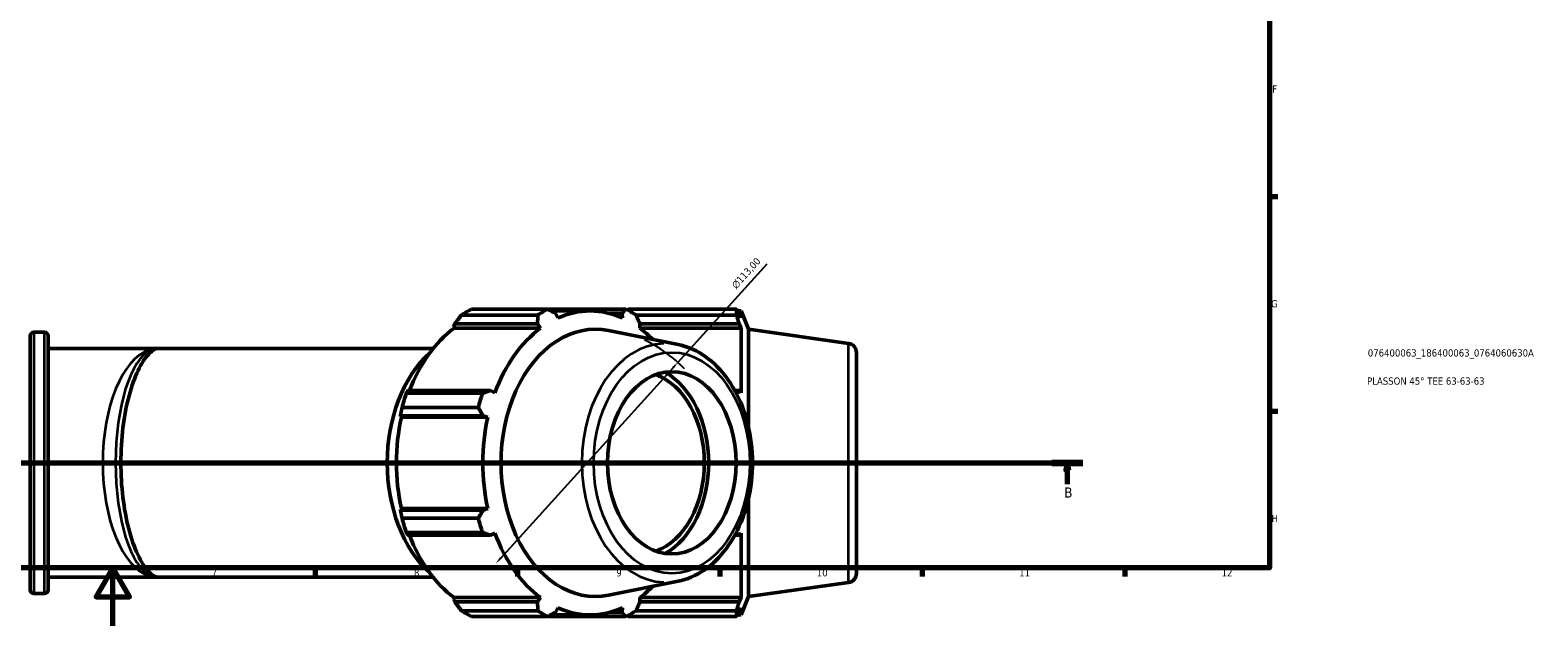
# Model space of a CAD drawing. Header units: millimetres. Extents: x 0 to 914, y 0 to 1132.
# Tile 3 of 7: x 392 to 914, y 0 to 206. Entities that reach past the tile are written whole.
import ezdxf

# ---------------------------------------------------------------- set-up
doc = ezdxf.new("R2010")
doc.units = ezdxf.units.MM
doc.linetypes.add('CHAIN', pattern=[0.7087, 0.4724, -0.0591, 0.1181, -0.0591])
for name, color, linetype, lineweight in [('Border (ISO)', 7, 'Continuous', 70), ('Dimension (ISO)', 7, 'Continuous', 25), ('Section Line (ISO)', 7, 'CHAIN', 70), ('Title (ISO)', 7, 'Continuous', 50), ('Visible (ISO)', 7, 'Continuous', 50), ('Visible Narrow (ISO)', 7, 'Continuous', 35)]:
    doc.layers.add(name, color=color, linetype=linetype, lineweight=lineweight)
doc.styles.add('Label Text (ISO)', font='tahoma.ttf')
doc.styles.add('Note Text (ISO)', font='tahoma.ttf')
doc.dimstyles.new('Default (ISO)', dxfattribs={"dimtxt": 2.5, "dimasz": 2.5, "dimexe": 3.175, "dimexo": 0, "dimgap": 0.762, "dimtad": 1, "dimrnd": 1e-08, "dimzin": 0, "dimtxsty": 'Note Text (ISO)', "dimcen": 0.09, "dimdle": 10, "dimclrd": 256, "dimclre": 256, "dimclrt": 232, "dimazin": 0, "dimtfac": 1.40208, "dimtmove": 0, "dimatfit": 3, "dimfxl": 1, "dimtolj": 1, "dimtzin": 0, "dimlwd": -1, "dimlwe": -1, "dimarcsym": 0})

# ---------------------------------------------------------------- blocks, each defined once
blk = doc.blocks.new('Borders Default Border')
at = {"layer": 'Border (ISO)'}
for p, q in [((821, 148.5), (823.9, 148.5)), ((821, 74.25), (823.9, 74.25)), ((490.58, 20), (490.58, 17.1)), ((560.67, 20), (560.67, 17.1)), ((630.75, 20), (630.75, 17.1)), ((700.83, 20), (700.83, 17.1)), ((770.92, 20), (770.92, 17.1))]:
    blk.add_line(p, q, dxfattribs=at)
at = {"layer": 'Border (ISO)', "flags": 128}
for points in [[(20, 20), (20, 574), (821, 574), (821, 20), (20, 20)], [(420.5, 0), (420.5, 20), (414.73, 10), (426.27, 10), (420.5, 20)]]:
    blk.add_lwpolyline(points, dxfattribs=at)
at = {"layer": 'Border (ISO)', "color": 232, "true_color": 0xca0064, "char_height": 2.5, "attachment_point": 7, "style": 'Note Text (ISO)'}
for s, insert in [('F', (822, 184.38)), ('G', (821.61, 110.08)), ('H', (821.74, 35.88)), ('7', (454.77, 17.1)), ('8', (524.81, 17.04)), ('9', (594.88, 17.05)), ('10', (664.29, 17.05)), ('11', (734.37, 17.1)), ('12', (804.46, 17.1))]:
    blk.add_mtext(s, dxfattribs=dict(at, insert=insert))
blk = doc.blocks.new('Title Blocks ISO')
at = {"layer": 'Title (ISO)', "color": 232, "true_color": 0xca0064, "style": 'Note Text (ISO)'}
for tag, p in [('PART_NUMBER_001', (34.08, 73.13)), ('DESCRIPTION_001', (33.84, 63.4))]:
    blk.add_attdef(tag, p, '', height=2.5, dxfattribs=at)
blk = doc.blocks.new('2dTransSection0')
at = {"layer": 'Section Line (ISO)', "linetype": 'CHAIN'}
blk.add_line((238.02, 56.35), (756.44, 56.35), dxfattribs=at)
at = {"layer": 'Section Line (ISO)', "linetype": 'Continuous', "lineweight": 140}
for p, q in [((238.02, 56.35), (248.8, 56.35)), ((745.67, 56.35), (756.44, 56.35))]:
    blk.add_line(p, q, dxfattribs=at)
at = {"layer": 'Section Line (ISO)', "linetype": 'Continuous'}
for p, q in [((243.41, 56.35), (242.91, 53.85)), ((242.91, 53.85), (243.91, 53.85)), ((243.41, 53.85), (243.41, 56.35)), ((243.91, 53.85), (243.41, 56.35)), ((243.41, 49), (243.41, 53.85)), ((751.05, 56.35), (750.55, 53.85)), ((750.55, 53.85), (751.55, 53.85)), ((751.05, 53.85), (751.05, 56.35)), ((751.55, 53.85), (751.05, 56.35)), ((751.05, 49), (751.05, 53.85))]:
    blk.add_line(p, q, dxfattribs=at)
at = {"layer": 'Section Line (ISO)', "linetype": 'Continuous', "flags": 128}
for points in [[(243.91, 53.85), (243.41, 56.35), (242.91, 53.85), (243.91, 53.85)], [(751.55, 53.85), (751.05, 56.35), (750.55, 53.85), (751.55, 53.85)]]:
    blk.add_lwpolyline(points, dxfattribs=at)
at = {"layer": 'Section Line (ISO)'}
for points in [[(243.91, 53.85), (243.41, 56.35), (242.91, 53.85), (243.91, 53.85)], [(751.55, 53.85), (751.05, 56.35), (750.55, 53.85), (751.55, 53.85)]]:
    blk.add_solid(points, dxfattribs=at)
at = {"layer": 'Section Line (ISO)', "char_height": 3.5, "attachment_point": 7, "style": 'Label Text (ISO)'}
for insert in [(242.34, 44.35), (749.98, 44.35)]:
    blk.add_mtext('B', dxfattribs=dict(at, insert=insert))
blk = doc.blocks.new('*D16')
at = {"layer": 'Defpoints', "color": 0, "transparency": 16777216}
for p in [(616.19, 91.1), (553.19, 21.6)]:
    blk.add_point(p, dxfattribs=at)
at = {"layer": 'Dimension (ISO)', "transparency": 16777216}
for p, q in [((616.19, 91.1), (647.11, 125.21)), ((554.87, 23.45), (614.51, 89.25))]:
    blk.add_line(p, q, dxfattribs=at)
blk.add_arc((584.69, 56.35), 46.9, 43.9292, 64.792, dxfattribs=at)
for points in [[(614.2, 89.53), (614.82, 88.97), (616.19, 91.1)], [(554.56, 23.73), (555.18, 23.17), (553.19, 21.6)]]:
    blk.add_solid(points, dxfattribs=at)
at = {"layer": 'Dimension (ISO)', "color": 232, "true_color": 0xca0064, "transparency": 16777216, "insert": (634.52, 118.06), "char_height": 2.5, "attachment_point": 1, "rotation": 47.8077, "style": 'Note Text (ISO)'}
blk.add_mtext('\\A1;\\fAIGDT|b0|i0;\\H2.5000;n\\fTahoma|b0|i0;\\H2.5000;113,00', dxfattribs=at)

msp = doc.modelspace()

# ---------------------------------------------------------------- linework, layer by layer
at = {"layer": 'Visible (ISO)'}
for p, q in [((538.5537, 103.4588), (538.9838, 104.4611)), ((538.9838, 104.4611), (567.6246, 104.4611)), ((567.673, 107.469), (541.2759, 107.469)), ((544.7637, 109.5121), (571.1607, 109.5121)), ((567.6246, 104.4611), (568.6622, 102.9576)), ((598.2164, 109.5121), (571.8194, 109.5121)), ((572.3016, 108.8946), (585.8185, 108.8946)), ((574.6458, 106.4627), (573.8011, 108.0792)), ((592.3386, 108.0792), (596.8673, 108.0792)), ((596.8673, 108.0792), (596.9912, 106.4627)), ((599.1412, 109.5121), (599.1412, 109.0231)), ((599.1412, 109.5121), (636.4723, 109.5121)), ((636.4723, 107.469), (601.7042, 107.469)), ((602.9747, 102.9576), (603.0439, 104.4611)), ((603.0439, 104.4611), (637.3854, 104.4611)), ((636.4723, 107.469), (636.4723, 109.5121)), ((636.8701, 108.8946), (638.0702, 108.8946)), ((638.0702, 106.4627), (637.3854, 108.0792)), ((637.3854, 104.4611), (638.0702, 102.9576)), ((638.0702, 106.4627), (638.0702, 108.8946)), ((640.6312, 102.5559), (638.0702, 108.8946)), ((391.9212, 12.4096), (391.9212, 100.2896)), ((393.1812, 101.5496), (396.8946, 101.5496)), ((398.1546, 100.2896), (398.1546, 12.4096)), ((538.7382, 102.9576), (538.5537, 103.4588)), ((538.7382, 102.9576), (568.6622, 102.9576)), ((616.2652, 97.2705), (592.2213, 102.0973)), ((602.9747, 102.9576), (638.0702, 102.9576)), ((638.0702, 80.6122), (638.0702, 102.9576)), ((640.6312, 68.793), (640.6312, 102.5559)), ((675.3196, 97.6807), (640.6312, 102.5559)), ((398.1546, 95.8996), (436.0312, 95.8996)), ((436.0312, 95.8996), (531.4325, 95.8996)), ((678.0312, 94.5614), (678.0312, 18.1379)), ((522.1447, 80.4133), (548.5417, 80.4133)), ((551.3143, 81.3949), (522.6735, 81.3949)), ((552.8617, 80.6122), (551.3143, 81.3949)), ((637.3854, 81.3949), (635.8988, 81.3949)), ((636.4245, 80.4133), (636.4723, 80.4133)), ((636.4723, 80.321), (636.4723, 80.4133)), ((638.0702, 80.6122), (637.3854, 81.3949)), ((547.0971, 75.4809), (520.7, 75.4809)), ((520.0781, 72.3201), (520.1151, 72.6599)), ((520.4592, 72.1502), (520.0781, 72.3201)), ((520.1151, 72.6599), (548.7559, 72.6599)), ((520.4592, 72.1502), (550.3832, 72.1502)), ((548.7559, 72.6599), (550.3832, 72.1502)), ((640.6312, 10.1434), (640.6312, 43.9063)), ((520.0781, 40.3791), (520.4592, 40.549)), ((520.1151, 40.0393), (520.0781, 40.3791)), ((548.7559, 40.0393), (520.1151, 40.0393)), ((520.4592, 40.549), (550.3832, 40.549)), ((520.7, 37.2184), (547.0971, 37.2184)), ((550.3832, 40.549), (548.7559, 40.0393)), ((548.5417, 32.2859), (522.1447, 32.2859)), ((551.3143, 31.3044), (552.8617, 32.087)), ((636.4723, 32.2859), (636.4245, 32.2859)), ((636.4723, 32.2859), (636.4723, 32.3782)), ((637.3854, 31.3044), (638.0702, 32.087)), ((638.0702, 9.7416), (638.0702, 32.087)), ((522.6735, 31.3044), (551.3143, 31.3044)), ((635.8988, 31.3044), (637.3854, 31.3044)), ((398.1546, 16.7996), (436.0312, 16.7996)), ((436.0312, 16.7996), (531.4325, 16.7996)), ((393.1812, 11.1496), (396.8946, 11.1496)), ((616.2652, 15.4288), (592.2213, 10.602)), ((675.3196, 15.0185), (640.6312, 10.1434)), ((538.5537, 9.2405), (538.7382, 9.7416)), ((538.9838, 8.2382), (538.5537, 9.2405)), ((538.7382, 9.7416), (568.6622, 9.7416)), ((567.6246, 8.2382), (538.9838, 8.2382)), ((541.2759, 5.2303), (567.673, 5.2303)), ((568.6622, 9.7416), (567.6246, 8.2382)), ((573.8011, 4.62), (574.6458, 6.2366)), ((596.9912, 6.2366), (596.8673, 4.62)), ((601.7042, 5.2303), (636.4723, 5.2303)), ((603.0439, 8.2382), (602.9747, 9.7416)), ((602.9747, 9.7416), (638.0702, 9.7416)), ((637.3854, 8.2382), (603.0439, 8.2382)), ((636.4723, 3.1872), (636.4723, 5.2303)), ((638.0702, 9.7416), (637.3854, 8.2382)), ((637.3854, 4.62), (638.0702, 6.2366)), ((640.6312, 10.1434), (638.0702, 3.8046)), ((638.0702, 3.8046), (638.0702, 6.2366)), ((571.1607, 3.1872), (544.7637, 3.1872)), ((571.8194, 3.1872), (598.2164, 3.1872)), ((572.3016, 3.8046), (585.8185, 3.8046)), ((596.8673, 4.62), (592.3386, 4.62)), ((599.1412, 3.6762), (599.1412, 3.1872)), ((636.4723, 3.1872), (599.1412, 3.1872)), ((636.8701, 3.8046), (638.0702, 3.8046))]:
    msp.add_line(p, q, dxfattribs=at)
for centre, radius, start, end in [((393.1812, 100.2896), 1.26, 90, 180), ((396.8946, 100.2896), 1.26, 0, 90), ((674.8812, 94.5614), 3.15, 0, 82), ((674.8812, 18.1379), 3.15, 278, 0), ((393.1812, 12.4096), 1.26, 180, 270), ((396.8946, 12.4096), 1.26, 270, 0)]:
    msp.add_arc(centre, radius, start, end, dxfattribs=at)
for centre, major_axis, start_param, end_param in [((585.8185, 56.3496), (0, 52.545), 5.97775269, 6.58861793), ((558.2915, 56.3496), (0, 56.5), 0.34543529, 0.43996288), ((587.6294, 56.3496), (0, 46.2062), 6.14217766, 9.56578561), ((584.6886, 56.3496), (0, 56.5), 0.34543529, 0.43996288), ((584.6886, 56.3496), (0, 56.5), 5.84322243, 5.93775002), ((555.8945, 56.3496), (0, 52.545), 0.47996554, 1.07396345), ((585.8185, 56.3496), (0, -52.545), 3.6215582, 4.23242344), ((585.8185, 56.3496), (0, 52.545), 5.660491, 5.80321976), ((547.5199, 56.3496), (0, -45.2), 3.71150641, 5.71327155), ((603.0561, 56.3496), (0, -31.5), 0.24994895, 2.8916437), ((603.0561, 56.3496), (0, -33.6901), 0.37604796, 2.76554469), ((558.2915, 56.3496), (0, 56.5), 1.13083345, 1.22536104), ((584.6886, 56.3496), (0, -56.5), 4.2724261, 4.36695369), ((555.8945, 56.3496), (0, 52.545), 1.26536371, 1.87622895), ((585.8185, 56.3496), (0, -52.545), 4.40695636, 5.0178216), ((558.2915, 56.3496), (0, 56.5), 1.91623161, 2.0107592), ((584.6886, 56.3496), (0, -56.5), 5.05782427, 5.15235186), ((585.8185, 56.3496), (0, -52.545), 5.19235452, 5.80321976), ((555.8945, 56.3496), (0, 52.545), 2.06762921, 2.66162711), ((585.8185, 56.3496), (0, 52.545), 3.6215582, 3.76428696), ((558.2915, 56.3496), (0, -56.5), 5.84322243, 5.93775002), ((584.6886, 56.3496), (0, -56.5), 5.84322243, 5.93775002), ((585.8185, 56.3496), (0, -52.545), 5.97775269, 6.58861793), ((584.6886, 56.3496), (0, -56.5), 0.34543529, 0.43996288)]:
    msp.add_ellipse(centre, major_axis=major_axis, ratio=0.70710678, start_param=start_param, end_param=end_param, dxfattribs=at)
msp.add_ellipse((614.0752, 56.3496), major_axis=(0, -31.5), ratio=0.70710678, dxfattribs=at)
for points, weights in [([(541.2759, 107.469), (540.0908, 105.9344), (538.9838, 104.4611)], [1.00560820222, 1.00642815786, 1.00642653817]), ([(567.6246, 104.4611), (567.6546, 105.9344), (567.673, 107.469)], [2.44916063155, 2.42091427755, 2.39104022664]), ([(571.1607, 109.5121), (572.5142, 108.781), (573.8011, 108.0792)], [2.39104022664, 2.42091427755, 2.44916063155]), ([(571.8194, 109.5121), (571.6287, 109.4367), (571.4392, 109.3616)], [1.00560820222, 1.00569270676, 1.00576848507]), ([(596.8673, 108.0792), (597.5344, 108.781), (598.2164, 109.5121)], [2.44916063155, 2.42091427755, 2.39104022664]), ([(599.1412, 109.5121), (598.9296, 109.3805), (598.721, 109.2498)], [1.01352189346, 1.01283447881, 1.01212074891]), ([(601.7042, 107.469), (602.394, 105.9344), (603.0439, 104.4611)], [2.39104022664, 2.42091427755, 2.44916063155]), ([(636.4723, 109.5121), (636.9471, 108.781), (637.3854, 108.0792)], [1, 1.00223572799, 1.00365647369]), ([(637.3854, 104.4611), (636.9471, 105.9344), (636.4723, 107.469)], [1.00365647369, 1.00223572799, 1]), ([(522.6735, 81.3949), (522.3989, 80.9141), (522.1447, 80.4133)], [1.00205930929, 1.00220665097, 1.00153576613]), ([(548.5417, 80.4133), (549.9626, 80.9141), (551.3143, 81.3949)], [2.40042970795, 2.43042107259, 2.45877834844]), ([(636.4723, 80.4133), (636.9471, 80.9141), (637.3854, 81.3949)], [1, 1.00223572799, 1.00365647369]), ([(520.7, 75.4809), (520.3859, 74.0416), (520.1151, 72.6599)], [1.00143450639, 1.00212628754, 1.00199991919]), ([(548.7559, 72.6599), (547.9497, 74.0416), (547.0971, 75.4809)], [2.45877834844, 2.43042107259, 2.40042970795]), ([(520.1151, 40.0393), (520.3859, 38.6576), (520.7, 37.2184)], [1.00199991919, 1.00212628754, 1.00143450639]), ([(547.0971, 37.2184), (547.9497, 38.6576), (548.7559, 40.0393)], [2.40042970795, 2.43042107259, 2.45877834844]), ([(522.1447, 32.2859), (522.3989, 31.7851), (522.6735, 31.3044)], [1.00153576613, 1.00220665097, 1.00205930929]), ([(551.3143, 31.3044), (549.9626, 31.7851), (548.5417, 32.2859)], [2.45877834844, 2.43042107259, 2.40042970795]), ([(637.3854, 31.3044), (636.9471, 31.7851), (636.4723, 32.2859)], [1.00365647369, 1.00223572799, 1]), ([(538.9838, 8.2382), (540.0908, 6.7649), (541.2759, 5.2303)], [1.00574632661, 1.0056263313, 1.0046855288]), ([(567.673, 5.2303), (567.6546, 6.7649), (567.6246, 8.2382)], [2.40042970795, 2.43042107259, 2.45877834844]), ([(603.0439, 8.2382), (602.394, 6.7649), (601.7042, 5.2303)], [2.43954291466, 2.41140748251, 2.38165074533]), ([(636.4723, 5.2303), (636.9471, 6.7649), (637.3854, 8.2382)], [1, 1.00223572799, 1.00365647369]), ([(573.8011, 4.62), (572.5142, 3.9182), (571.1607, 3.1872)], [2.45877834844, 2.43042107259, 2.40042970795]), ([(571.4392, 3.3377), (571.6287, 3.2626), (571.8194, 3.1872)], [1.00461458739, 1.00452280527, 1.0044223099]), ([(598.2164, 3.1872), (597.5344, 3.9182), (596.8673, 4.62)], [2.38165074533, 2.41140748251, 2.43954291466]), ([(598.721, 3.4494), (598.9296, 3.3188), (599.1412, 3.1872)], [1.01212074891, 1.01283447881, 1.01352189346]), ([(637.3854, 4.62), (636.9471, 3.9182), (636.4723, 3.1872)], [1.00365647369, 1.00223572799, 1])]:
    msp.add_rational_spline(points, weights, degree=2, dxfattribs=at)
for points, knots in [([(436.0312, 95.8996), (435.6352, 95.8996), (435.0845, 95.8096), (433.0825, 94.2391), (431.8237, 92.8249), (429.4083, 88.7629), (428.246, 86.1892), (426.2129, 80.1199), (425.3434, 76.6111), (424.0532, 69.0946), (423.6275, 65.0921), (423.2629, 56.9874), (423.3184, 52.8874), (423.8969, 44.9076), (424.421, 41.0286), (425.8835, 33.815), (426.8286, 30.4884), (428.9909, 24.7795), (430.2148, 22.4052), (432.5793, 18.9587), (433.7156, 17.8851), (435.2934, 16.8611), (435.7001, 16.7996), (436.0312, 16.7996)], [-1.57079633, -1.57079633, -1.57079633, -1.57079633, -1.25663706, -1.25663706, -0.96236911, -0.96236911, -0.6800576, -0.6800576, -0.39284807, -0.39284807, -0.10817111, -0.10817111, 0.17325626, 0.17325626, 0.45517675, 0.45517675, 0.74071605, 0.74071605, 1.02763045, 1.02763045, 1.30818628, 1.30818628, 1.57079633, 1.57079633, 1.57079633, 1.57079633]), ([(616.2652, 15.4288), (619.3739, 16.0528), (622.3835, 17.3381), (628.0342, 21.1151), (630.6543, 23.6571), (635.2377, 29.7699), (637.1759, 33.3747), (640.1374, 41.2463), (641.1513, 45.5189), (642.1521, 54.2819), (642.1383, 58.7711), (641.0832, 67.5242), (640.0423, 71.7868), (637.0156, 79.6629), (635.0307, 83.2764), (630.2899, 89.4496), (627.5401, 92.0203), (621.9264, 95.5532), (619.1378, 96.6938), (616.2652, 97.2705)], [0.14100765, 0.14100765, 0.14100765, 0.14100765, 0.44151964, 0.44151964, 0.75610307, 0.75610307, 1.08182774, 1.08182774, 1.41066926, 1.41066926, 1.73963616, 1.73963616, 2.06860652, 2.06860652, 2.39742476, 2.39742476, 2.72290272, 2.72290272, 3.000585, 3.000585, 3.000585, 3.000585])]:
    msp.add_open_spline(points, degree=3, knots=knots, dxfattribs=at)
at = {"layer": 'Visible Narrow (ISO)'}
for p, q in [((393.1812, 100.9931), (393.1812, 11.7061)), ((396.8946, 11.7061), (396.8946, 100.9931)), ((675.3196, 15.5274), (675.3196, 97.1719))]:
    msp.add_line(p, q, dxfattribs=at)
for centre, major_axis, ratio, start_param, end_param in [((436.0312, 56.3496), (0, -39.55), 0.48019448, 3.29867229, 6.12610567), ((436.0312, 56.3496), (0, 39.55), 0.36755801, 0.15707963, 2.98451302), ((612.1578, 56.3496), (0, 41.3311), 0.70710678, 0.03017275, 3.11141991)]:
    msp.add_ellipse(centre, major_axis=major_axis, ratio=ratio, start_param=start_param, end_param=end_param, dxfattribs=at)
msp.add_ellipse((614.0752, 56.3496), major_axis=(0, -38.2117), ratio=0.70710678, dxfattribs=at)

# ---------------------------------------------------------------- block references
msp.add_blockref('Borders Default Border', (0, 0))
msp.add_blockref('Title Blocks ISO', (821, 20)).add_auto_attribs({'PART_NUMBER_001': '076400063_186400063_0764060630A', 'DESCRIPTION_001': 'PLASSON 45° TEE 63-63-63'})
at = {"layer": 'Section Line (ISO)'}
msp.add_blockref('2dTransSection0', (0, 0), dxfattribs=at)

# ---------------------------------------------------------------- dimensions: what is measured, and where the dimension line sits
at = {"layer": 'Dimension (ISO)'}
dim = msp.add_diameter_dim_2p(p1=(553.1873, 21.5992), p2=(616.1898, 91.1001), text='\\fAIGDT|b0|i0;\\H2.5000;n\\fTahoma|b0|i0;\\H2.5000;113,00', dimstyle='Default (ISO)', override={"dimdec": 2, "dimlfac": 1.204606, "dimtp": 0, "dimtm": 0, "dimtdec": 2, "dimatfit": 2}, dxfattribs=at)
dim.commit()
dim.dimension.update_dxf_attribs({"geometry": '*D16', "text_midpoint": (642.2336, 119.8302), "dimtype": 163})

doc.saveas('drawing.dxf')
